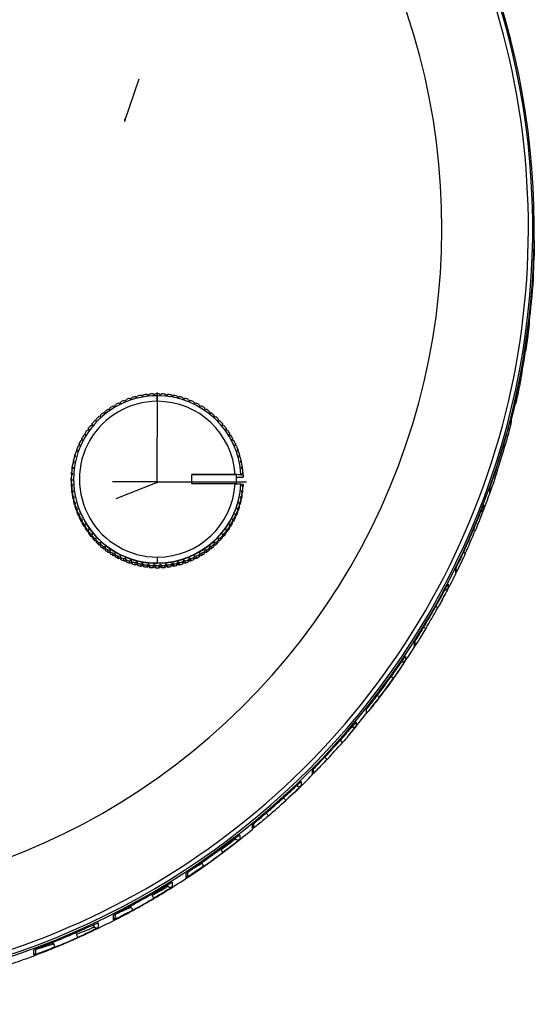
# Model space of a CAD drawing. Header units: millimetres. Extents: x -138 to 65, y -427 to -15.
# Tile 4 of 6: x 20 to 65, y -315 to -229. Entities that reach past the tile are written whole.
import ezdxf

# ---------------------------------------------------------------- set-up
doc = ezdxf.new("R2010")
doc.units = ezdxf.units.MM
doc.header["$PDSIZE"] = -1

msp = doc.modelspace()

# ---------------------------------------------------------------- linework, layer by layer
at = {"color": 7, "linetype": 'Continuous'}
for p, q in [((29.301, -238.207), (30.541, -234.544)), ((29.301, -238.207), (29.301, -238.026)), ((32.105, -269.484), (32.126, -261.75)), ((32.105, -269.484), (32.105, -265.617)), ((32.105, -269.484), (28.237, -269.473)), ((32.105, -269.542), (28.502, -270.949)), ((32.105, -269.542), (32.105, -269.361)), ((32.105, -269.484), (39.84, -269.483))]:
    msp.add_line(p, q, dxfattribs=at)
at = {"color": 7, "linetype": 'Continuous', "lineweight": 25}
for p, q in [((64.764, -247.868), (64.765, -247.745)), ((64.763, -248.378), (64.763, -248.352)), ((64.729, -250.273), (64.73, -249.869)), ((64.729, -250.282), (64.73, -249.878)), ((64.73, -249.869), (64.73, -249.878)), ((64.729, -250.273), (64.729, -250.282)), ((64.309, -255.498), (64.308, -255.893)), ((30.829, -262.061), (30.914, -261.94)), ((31.222, -261.897), (31.337, -261.99)), ((31.337, -261.99), (31.43, -261.875)), ((31.74, -261.853), (31.849, -261.954)), ((31.849, -261.954), (31.949, -261.846)), ((32.26, -261.846), (32.361, -261.954)), ((32.361, -261.954), (32.469, -261.853)), ((32.78, -261.875), (32.873, -261.99)), ((32.873, -261.99), (32.987, -261.897)), ((33.296, -261.94), (33.38, -262.061)), ((28.433, -262.933), (28.471, -262.791)), ((28.745, -262.645), (28.885, -262.693)), ((28.885, -262.693), (28.933, -262.553)), ((29.217, -262.427), (29.353, -262.484)), ((29.353, -262.484), (29.411, -262.348)), ((29.704, -262.242), (29.835, -262.309)), ((29.835, -262.309), (29.902, -262.177)), ((30.201, -262.092), (30.328, -262.168)), ((30.328, -262.168), (30.404, -262.041)), ((30.708, -261.976), (30.829, -262.061)), ((32.105, -262.502), (32.105, -262.014)), ((33.38, -262.061), (33.501, -261.976)), ((33.806, -262.041), (33.882, -262.168)), ((33.882, -262.168), (34.008, -262.091)), ((34.307, -262.177), (34.375, -262.309)), ((34.375, -262.309), (34.506, -262.242)), ((34.799, -262.348), (34.856, -262.484)), ((34.856, -262.484), (34.992, -262.426)), ((35.277, -262.553), (35.325, -262.692)), ((35.325, -262.692), (35.464, -262.644)), ((35.739, -262.79), (35.777, -262.933)), ((62.825, -263.999), (63.147, -262.696)), ((63.147, -262.7), (63.148, -262.305)), ((63.154, -262.635), (63.155, -262.24)), ((63.212, -262.433), (63.257, -262.252)), ((27.436, -263.488), (27.583, -263.506)), ((27.583, -263.506), (27.601, -263.36)), ((27.853, -263.177), (27.998, -263.205)), ((27.998, -263.205), (28.026, -263.06)), ((28.29, -262.895), (28.433, -262.933)), ((35.777, -262.933), (35.92, -262.895)), ((36.184, -263.06), (36.212, -263.205)), ((36.212, -263.205), (36.357, -263.176)), ((36.609, -263.359), (36.627, -263.506)), ((36.627, -263.506), (36.773, -263.488)), ((26.465, -264.574), (26.466, -264.426)), ((26.479, -264.573), (26.466, -264.426)), ((26.674, -264.194), (26.822, -264.192)), ((26.822, -264.192), (26.819, -264.044)), ((26.819, -264.192), (26.819, -264.044)), ((27.043, -263.828), (27.19, -263.836)), ((27.19, -263.836), (27.198, -263.688)), ((37.012, -263.688), (37.02, -263.835)), ((37.02, -263.835), (37.167, -263.828)), ((37.391, -264.044), (37.388, -264.191)), ((37.388, -264.191), (37.536, -264.194)), ((37.391, -264.044), (37.391, -264.191)), ((37.744, -264.425), (37.731, -264.572)), ((37.744, -264.425), (37.744, -264.573)), ((62.765, -263.915), (62.764, -264.294)), ((25.876, -265.402), (25.843, -265.258)), ((25.843, -265.409), (25.843, -265.258)), ((26.017, -265), (26.163, -264.977)), ((26.139, -264.98), (26.14, -264.831)), ((26.163, -264.977), (26.14, -264.831)), ((26.331, -264.586), (26.479, -264.573)), ((37.731, -264.572), (37.879, -264.585)), ((38.07, -264.83), (38.047, -264.976)), ((38.047, -264.976), (38.193, -264.999)), ((38.07, -264.83), (38.07, -264.98)), ((38.367, -265.257), (38.334, -265.401)), ((38.367, -265.257), (38.367, -265.408)), ((25.395, -266.306), (25.342, -266.168)), ((25.342, -266.327), (25.342, -266.168)), ((25.479, -265.889), (25.62, -265.845)), ((25.576, -265.859), (25.577, -265.704)), ((25.62, -265.845), (25.577, -265.704)), ((25.732, -265.435), (25.876, -265.402)), ((38.334, -265.401), (38.478, -265.434)), ((38.633, -265.703), (38.59, -265.845)), ((38.59, -265.845), (38.731, -265.888)), ((38.633, -265.703), (38.633, -265.858)), ((38.868, -266.167), (38.815, -266.305)), ((38.868, -266.167), (38.867, -266.325)), ((25.069, -266.844), (25.203, -266.781)), ((25.14, -266.811), (25.141, -266.647)), ((25.203, -266.781), (25.141, -266.647)), ((25.257, -266.359), (25.395, -266.306)), ((38.815, -266.305), (38.953, -266.358)), ((39.069, -266.647), (39.007, -266.781)), ((39.007, -266.781), (39.141, -266.843)), ((39.069, -266.647), (39.069, -266.809)), ((24.797, -267.847), (24.921, -267.766)), ((24.921, -267.766), (24.84, -267.642)), ((24.84, -267.819), (24.84, -267.642)), ((24.916, -267.34), (25.045, -267.269)), ((25.045, -267.269), (24.973, -267.14)), ((24.973, -267.309), (24.973, -267.14)), ((39.237, -267.139), (39.165, -267.268)), ((39.165, -267.268), (39.295, -267.34)), ((39.237, -267.139), (39.237, -267.307)), ((39.37, -267.641), (39.29, -267.765)), ((39.29, -267.765), (39.413, -267.846)), ((39.37, -267.641), (39.37, -267.817)), ((24.778, -268.781), (24.681, -268.669)), ((24.681, -268.849), (24.681, -268.669)), ((24.714, -268.36), (24.832, -268.271)), ((24.832, -268.271), (24.743, -268.153)), ((24.743, -268.333), (24.743, -268.153)), ((39.467, -268.152), (39.379, -268.27)), ((39.379, -268.27), (39.497, -268.359)), ((39.529, -268.668), (39.432, -268.78)), ((39.467, -268.152), (39.467, -268.332)), ((39.529, -268.668), (39.529, -268.848)), ((24.76, -269.293), (24.656, -269.188)), ((24.656, -269.368), (24.656, -269.188)), ((24.656, -269.397), (24.76, -269.293)), ((24.656, -269.368), (24.67, -269.383)), ((24.656, -269.397), (24.656, -269.577)), ((24.667, -268.877), (24.778, -268.781)), ((24.681, -268.849), (24.689, -268.858)), ((24.855, -269.243), (24.855, -269.273)), ((35.105, -268.85), (38.844, -268.85)), ((35.105, -269.65), (35.105, -268.85)), ((38.994, -268.854), (35.105, -268.854)), ((38.978, -268.854), (38.994, -268.854)), ((38.978, -269.653), (38.978, -268.854)), ((39.043, -269.084), (38.978, -269.084)), ((38.994, -268.854), (38.994, -268.854)), ((39.344, -268.893), (39.344, -268.862)), ((39.545, -268.893), (39.344, -268.893)), ((39.432, -268.78), (39.544, -268.877)), ((39.521, -268.857), (39.529, -268.848)), ((39.545, -268.893), (39.544, -268.877)), ((39.545, -268.893), (39.544, -269.072)), ((24.666, -269.888), (24.667, -269.708)), ((24.666, -269.888), (24.689, -269.908)), ((24.778, -269.805), (24.667, -269.708)), ((24.682, -269.916), (24.681, -270.096)), ((24.682, -269.916), (24.778, -269.805)), ((24.832, -270.315), (24.714, -270.226)), ((24.714, -270.405), (24.714, -270.226)), ((24.714, -270.405), (24.745, -270.43)), ((24.743, -270.433), (24.832, -270.315)), ((24.743, -270.433), (24.743, -270.612)), ((38.844, -269.65), (35.105, -269.65)), ((38.844, -269.65), (38.978, -269.653)), ((38.978, -269.653), (39.344, -269.662)), ((39.344, -269.662), (39.344, -269.692)), ((39.344, -269.692), (39.545, -269.692)), ((39.497, -270.225), (39.379, -270.314)), ((39.379, -270.314), (39.468, -270.432)), ((39.544, -269.707), (39.432, -269.804)), ((39.432, -269.804), (39.529, -269.916)), ((39.465, -270.429), (39.496, -270.405)), ((39.467, -270.611), (39.468, -270.432)), ((39.497, -270.225), (39.496, -270.405)), ((39.521, -269.906), (39.543, -269.887)), ((39.529, -270.095), (39.529, -269.916)), ((39.544, -269.707), (39.543, -269.887)), ((39.543, -269.887), (39.544, -269.872)), ((39.544, -269.707), (39.545, -269.692)), ((39.544, -269.872), (39.545, -269.692)), ((60.913, -270.408), (60.914, -270.029)), ((60.93, -270.308), (60.931, -269.929)), ((24.921, -270.819), (24.797, -270.739)), ((24.797, -270.919), (24.797, -270.739)), ((24.797, -270.919), (24.841, -270.948)), ((24.841, -270.943), (24.84, -271.123)), ((24.841, -270.943), (24.921, -270.819)), ((24.915, -271.425), (24.916, -271.245)), ((25.045, -271.317), (24.916, -271.245)), ((24.974, -271.446), (25.045, -271.317)), ((39.295, -271.244), (39.166, -271.316)), ((39.166, -271.316), (39.237, -271.445)), ((39.414, -270.738), (39.29, -270.819)), ((39.29, -270.819), (39.37, -270.942)), ((39.295, -271.244), (39.294, -271.424)), ((39.37, -270.946), (39.413, -270.918)), ((39.37, -271.122), (39.37, -270.942)), ((39.414, -270.738), (39.413, -270.918)), ((24.915, -271.425), (24.973, -271.458)), ((24.974, -271.446), (24.973, -271.625)), ((25.069, -271.921), (25.07, -271.742)), ((25.069, -271.921), (25.141, -271.956)), ((25.204, -271.804), (25.07, -271.742)), ((25.141, -271.938), (25.204, -271.804)), ((25.141, -271.938), (25.141, -272.118)), ((39.141, -271.741), (39.007, -271.803)), ((39.007, -271.803), (39.07, -271.937)), ((39.069, -272.117), (39.07, -271.937)), ((39.141, -271.741), (39.141, -271.92)), ((39.237, -271.625), (39.237, -271.445)), ((60.377, -271.483), (60.376, -271.844)), ((25.257, -272.406), (25.258, -272.226)), ((25.396, -272.279), (25.258, -272.226)), ((25.343, -272.417), (25.342, -272.597)), ((25.343, -272.417), (25.396, -272.279)), ((25.62, -272.74), (25.479, -272.697)), ((25.479, -272.876), (25.479, -272.697)), ((25.577, -272.881), (25.62, -272.74)), ((25.577, -272.881), (25.577, -273.061)), ((38.732, -272.696), (38.591, -272.739)), ((38.591, -272.739), (38.634, -272.88)), ((38.633, -273.06), (38.634, -272.88)), ((38.732, -272.696), (38.731, -272.876)), ((38.953, -272.226), (38.815, -272.279)), ((38.815, -272.279), (38.868, -272.416)), ((38.868, -272.596), (38.868, -272.416)), ((38.953, -272.226), (38.953, -272.405)), ((25.732, -273.33), (25.733, -273.151)), ((25.877, -273.184), (25.733, -273.151)), ((25.844, -273.328), (25.843, -273.507)), ((25.844, -273.328), (25.877, -273.184)), ((26.017, -273.765), (26.018, -273.586)), ((26.163, -273.609), (26.018, -273.586)), ((26.14, -273.755), (26.163, -273.609)), ((26.14, -273.755), (26.14, -273.934)), ((38.194, -273.585), (38.048, -273.608)), ((38.048, -273.608), (38.071, -273.754)), ((38.07, -273.933), (38.071, -273.754)), ((38.194, -273.585), (38.193, -273.764)), ((38.478, -273.15), (38.334, -273.183)), ((38.334, -273.183), (38.368, -273.327)), ((38.367, -273.507), (38.368, -273.327)), ((38.478, -273.15), (38.478, -273.329)), ((26.331, -274.179), (26.332, -274)), ((26.479, -274.013), (26.332, -274)), ((26.466, -274.16), (26.479, -274.013)), ((26.466, -274.16), (26.466, -274.339)), ((26.822, -274.393), (26.674, -274.391)), ((26.674, -274.57), (26.674, -274.391)), ((26.82, -274.541), (26.819, -274.721)), ((26.82, -274.541), (26.822, -274.393)), ((37.537, -274.39), (37.389, -274.393)), ((37.389, -274.393), (37.392, -274.54)), ((37.391, -274.72), (37.392, -274.54)), ((37.537, -274.39), (37.536, -274.57)), ((37.879, -273.999), (37.732, -274.012)), ((37.732, -274.012), (37.745, -274.159)), ((37.744, -274.339), (37.745, -274.159)), ((37.879, -273.999), (37.879, -274.179)), ((27.191, -274.749), (27.043, -274.757)), ((27.043, -274.937), (27.043, -274.757)), ((27.199, -274.897), (27.191, -274.749)), ((27.191, -274.749), (27.191, -274.931)), ((27.199, -274.897), (27.198, -275.076)), ((27.584, -275.079), (27.437, -275.097)), ((27.437, -275.276), (27.437, -275.097)), ((27.584, -275.079), (27.583, -275.261)), ((27.602, -275.225), (27.584, -275.079)), ((27.602, -275.225), (27.601, -275.405)), ((27.999, -275.38), (27.853, -275.408)), ((27.853, -275.588), (27.853, -275.408)), ((27.999, -275.38), (27.998, -275.562)), ((28.027, -275.525), (27.999, -275.38)), ((28.027, -275.525), (28.026, -275.705)), ((36.184, -275.704), (36.185, -275.525)), ((36.213, -275.38), (36.185, -275.525)), ((36.213, -275.38), (36.212, -275.562)), ((36.358, -275.408), (36.213, -275.38)), ((36.358, -275.408), (36.357, -275.587)), ((36.609, -275.404), (36.61, -275.225)), ((36.628, -275.078), (36.61, -275.225)), ((36.628, -275.078), (36.627, -275.26)), ((36.774, -275.096), (36.628, -275.078)), ((36.774, -275.096), (36.774, -275.276)), ((37.012, -275.076), (37.013, -274.896)), ((37.02, -274.749), (37.013, -274.896)), ((37.168, -274.757), (37.02, -274.749)), ((37.02, -274.749), (37.02, -274.931)), ((37.168, -274.757), (37.167, -274.936)), ((28.29, -275.869), (28.291, -275.69)), ((28.433, -275.652), (28.291, -275.69)), ((28.472, -275.794), (28.433, -275.652)), ((28.433, -275.652), (28.433, -275.834)), ((28.472, -275.794), (28.471, -275.974)), ((28.886, -275.892), (28.746, -275.94)), ((28.746, -276.12), (28.746, -275.94)), ((28.886, -275.892), (28.885, -276.074)), ((28.934, -276.032), (28.886, -275.892)), ((28.934, -276.032), (28.934, -276.211)), ((29.354, -276.101), (29.218, -276.158)), ((29.218, -276.338), (29.218, -276.158)), ((29.412, -276.237), (29.354, -276.101)), ((29.354, -276.101), (29.354, -276.283)), ((29.412, -276.237), (29.412, -276.416)), ((29.836, -276.276), (29.704, -276.343)), ((29.704, -276.523), (29.704, -276.343)), ((29.903, -276.407), (29.836, -276.276)), ((29.836, -276.276), (29.836, -276.458)), ((29.903, -276.407), (29.903, -276.587)), ((30.329, -276.417), (30.202, -276.493)), ((30.329, -276.417), (30.328, -276.599)), ((30.405, -276.544), (30.329, -276.417)), ((32.106, -275.999), (32.106, -276.51)), ((33.883, -276.417), (33.807, -276.544)), ((33.883, -276.417), (33.882, -276.599)), ((34.009, -276.493), (33.883, -276.417)), ((34.375, -276.276), (34.308, -276.407)), ((34.308, -276.587), (34.308, -276.407)), ((34.507, -276.343), (34.375, -276.276)), ((34.375, -276.276), (34.375, -276.458)), ((34.507, -276.343), (34.507, -276.522)), ((34.857, -276.1), (34.799, -276.236)), ((34.799, -276.416), (34.799, -276.236)), ((34.993, -276.158), (34.857, -276.1)), ((34.857, -276.1), (34.857, -276.282)), ((34.993, -276.158), (34.993, -276.338)), ((35.325, -275.892), (35.277, -276.031)), ((35.277, -276.211), (35.277, -276.031)), ((35.465, -275.94), (35.325, -275.892)), ((35.325, -275.892), (35.325, -276.074)), ((35.465, -275.94), (35.465, -276.119)), ((35.739, -275.973), (35.74, -275.794)), ((35.778, -275.651), (35.74, -275.794)), ((35.921, -275.689), (35.778, -275.651)), ((35.778, -275.651), (35.778, -275.833)), ((35.921, -275.689), (35.92, -275.869)), ((30.202, -276.673), (30.202, -276.493)), ((30.405, -276.544), (30.404, -276.723)), ((30.83, -276.524), (30.709, -276.608)), ((30.709, -276.788), (30.709, -276.608)), ((30.915, -276.645), (30.83, -276.524)), ((30.83, -276.524), (30.83, -276.706)), ((30.915, -276.645), (30.915, -276.824)), ((31.338, -276.595), (31.223, -276.688)), ((31.223, -276.868), (31.223, -276.688)), ((31.431, -276.71), (31.338, -276.595)), ((31.338, -276.595), (31.338, -276.777)), ((31.431, -276.71), (31.431, -276.889)), ((31.849, -276.631), (31.741, -276.731)), ((31.741, -276.911), (31.741, -276.731)), ((31.95, -276.739), (31.849, -276.631)), ((31.849, -276.631), (31.849, -276.813)), ((31.95, -276.739), (31.95, -276.918)), ((32.106, -276.54), (32.106, -276.51)), ((32.362, -276.631), (32.261, -276.739)), ((32.261, -276.918), (32.261, -276.739)), ((32.47, -276.731), (32.362, -276.631)), ((32.362, -276.631), (32.362, -276.813)), ((32.47, -276.731), (32.47, -276.911)), ((32.78, -276.889), (32.781, -276.71)), ((32.873, -276.595), (32.781, -276.71)), ((32.988, -276.688), (32.873, -276.595)), ((32.873, -276.595), (32.873, -276.777)), ((32.988, -276.688), (32.988, -276.867)), ((33.381, -276.524), (33.296, -276.644)), ((33.296, -276.824), (33.296, -276.644)), ((33.502, -276.608), (33.381, -276.524)), ((33.381, -276.524), (33.381, -276.706)), ((33.502, -276.608), (33.502, -276.788)), ((33.806, -276.723), (33.807, -276.544)), ((34.009, -276.493), (34.009, -276.673)), ((57.96, -277.39), (57.961, -277.029)), ((57.99, -277.259), (57.991, -276.898)), ((57.293, -278.352), (57.292, -278.696)), ((54.43, -283.587), (54.43, -283.243)), ((54.383, -283.747), (54.384, -283.403)), ((53.599, -284.608), (53.598, -284.941)), ((50.239, -289.54), (50.24, -289.206)), ((48.626, -291.512), (50.255, -289.508)), ((49.346, -290.302), (49.345, -290.633)), ((45.645, -294.592), (45.646, -294.261)), ((45.559, -294.802), (45.56, -294.471)), ((44.561, -295.46), (44.56, -295.798)), ((43.041, -296.854), (43.037, -296.849)), ((40.353, -299.545), (40.354, -299.206)), ((40.372, -299.19), (40.354, -299.206)), ((40.463, -299.313), (40.464, -298.975)), ((39.249, -300.09), (39.248, -300.446)), ((37.618, -301.344), (37.584, -301.309)), ((35.927, -302.479), (35.97, -302.523)), ((34.613, -303.762), (34.614, -303.406)), ((34.749, -303.511), (34.75, -303.156)), ((32.915, -304.403), (33.028, -304.517)), ((33.028, -304.517), (33.029, -304.274)), ((33.4, -304.18), (33.399, -304.56)), ((31.654, -305.297), (31.584, -305.228)), ((29.767, -306.236), (29.846, -306.316)), ((28.313, -307.423), (28.314, -307.042)), ((28.478, -307.156), (28.479, -306.821)), ((26.493, -307.901), (26.64, -308.048)), ((26.64, -308.048), (26.64, -307.836)), ((26.983, -307.698), (26.982, -308.107)), ((25.112, -308.674), (25.003, -308.564)), ((23.01, -309.396), (23.128, -309.515)), ((21.401, -310.472), (21.402, -310.063)), ((21.597, -310.192), (21.598, -309.845))]:
    msp.add_line(p, q, dxfattribs=at)
at = {"color": 7, "linetype": 'Continuous', "lineweight": 25, "flags": 128}
for points in [[(63.154, -262.635), (63.152, -262.663), (63.147, -262.7)], [(38.994, -268.854), (38.91, -268.852), (38.844, -268.85)], [(39.344, -268.862), (39.148, -268.858), (38.994, -268.854)], [(39.043, -269.084), (39.324, -269.077), (39.544, -269.072)]]:
    msp.add_lwpolyline(points, dxfattribs=at)
at = {"color": 7, "linetype": 'Continuous', "lineweight": 25}
for centre, radius, start, end in [((-1.72, -247.513), 66.349, 269.83007, 85.84024), ((-1.72, -247.572), 66.481, 269.82997, 85.02078), ((-1.721, -247.502), 65.979, 269.83058, 89.85542), ((-1.722, -247.455), 58.484, 269.83045, 89.85555), ((64.011, -255.857), 0.3, 321.11667, 353.29136), ((-1.702, -248.171), 66.465, 349.20413, 351.32907), ((-1.701, -247.693), 66.465, 349.20413, 351.32907), ((63.863, -258.671), 0.499, 73.61411, 81.96252), ((63.325, -261.468), 0.887, 72.83013, 80.16902), ((32.105, -269.296), 7.452, 96.80502, 99.19752), ((32.105, -269.296), 7.452, 92.8061, 95.19858), ((32.105, -269.296), 7.452, 90.00342, 91.19966), ((32.105, -269.296), 7.452, 88.80718, 90.00342), ((32.105, -269.296), 7.452, 84.80827, 87.20075), ((32.105, -269.296), 7.452, 80.80932, 83.20182), ((32.104, -269.262), 7.248, 89.99141, 270.0156), ((32.104, -269.25), 6.748, 89.99142, 270.01558), ((32.105, -269.295), 7.451, 116.8006, 119.19336), ((32.105, -269.295), 7.451, 112.8013, 115.19399), ((32.105, -269.296), 7.451, 108.80211, 111.19473), ((32.105, -269.296), 7.452, 104.80301, 107.19558), ((32.105, -269.296), 7.452, 100.80399, 103.19652), ((32.106, -269.263), 7.249, 3.17047, 90.01063), ((32.106, -269.251), 6.749, 3.4092, 90.01058), ((32.105, -269.296), 7.452, 76.81033, 79.20286), ((32.105, -269.296), 7.452, 72.81127, 75.20384), ((32.105, -269.296), 7.451, 68.81213, 71.20475), ((32.106, -269.295), 7.451, 64.81289, 67.20557), ((32.106, -269.295), 7.451, 60.81352, 63.20628), ((32.104, -269.294), 7.449, 128.79927, 131.19229), ((32.104, -269.294), 7.45, 124.79957, 127.1925), ((32.105, -269.295), 7.45, 120.80002, 123.19286), ((32.106, -269.295), 7.45, 56.81403, 59.20687), ((32.106, -269.294), 7.45, 52.8144, 55.20732), ((32.106, -269.294), 7.45, 48.81463, 51.20764), ((32.104, -269.294), 7.449, 136.79912, 139.19231), ((32.104, -269.294), 7.449, 132.79912, 135.19222), ((32.107, -269.294), 7.449, 44.8147, 47.2078), ((32.107, -269.294), 7.449, 40.81463, 43.20782), ((62.473, -264.221), 0.3, 297.67084, 345.90792), ((32.103, -269.293), 7.448, 144.79956, 147.19294), ((32.103, -269.293), 7.448, 140.79927, 143.19255), ((32.107, -269.293), 7.448, 36.8144, 39.20768), ((32.108, -269.293), 7.448, 32.81402, 35.20739), ((32.102, -269.293), 7.447, 152.80058, 155.19411), ((32.103, -269.293), 7.447, 148.8, 151.19346), ((32.108, -269.293), 7.447, 28.81351, 31.20696), ((32.108, -269.293), 7.447, 24.81287, 27.20639), ((-1.704, -247.692), 66.468, 342.14223, 344.1085), ((32.102, -269.292), 7.447, 160.80209, 163.19574), ((32.102, -269.293), 7.447, 156.80128, 159.19487), ((32.109, -269.293), 7.447, 20.81211, 23.2057), ((32.109, -269.292), 7.447, 16.81125, 19.2049), ((-1.705, -248.155), 66.468, 342.14223, 344.1085), ((61.849, -267.281), 0.998, 67.99369, 75.30271), ((32.101, -269.292), 7.446, 168.80397, 171.1977), ((32.102, -269.292), 7.446, 164.80299, 167.19669), ((32.109, -269.292), 7.446, 12.81031, 15.20401), ((32.109, -269.292), 7.446, 8.8093, 11.20304), ((32.101, -269.292), 7.446, 172.805, 175.19876), ((32.109, -269.292), 7.446, 4.80824, 7.20201), ((60.875, -270.178), 1.777, 67.30769, 73.11967), ((32.101, -269.292), 7.446, 176.80607, 179.19985), ((32.101, -269.292), 7.446, 180.80716, 183.20094), ((32.101, -269.472), 7.446, 180.80716, 183.20094), ((32.104, -269.291), 7.249, 179.8581, 270.01176), ((32.101, -269.472), 7.446, 184.80824, 187.20201), ((32.101, -269.292), 7.446, 184.80824, 187.20201), ((32.101, -269.292), 7.446, 188.8093, 191.20304), ((32.106, -269.249), 6.749, 269.99623, 356.59783), ((32.106, -269.261), 7.249, 269.99619, 356.82827), ((32.106, -269.291), 7.249, 269.99619, 356.82827), ((32.109, -269.292), 7.446, 348.80397, 351.1977), ((32.109, -269.472), 7.446, 352.805, 355.19876), ((32.109, -269.292), 7.446, 352.805, 355.19876), ((60.63, -270.308), 0.3, 340.40179, 359.85072), ((32.101, -269.472), 7.446, 188.8093, 191.20304), ((32.101, -269.472), 7.446, 192.81031, 195.20401), ((32.102, -269.292), 7.446, 192.81031, 195.20401), ((32.109, -269.472), 7.446, 344.80299, 347.19669), ((32.109, -269.292), 7.446, 344.80299, 347.19669), ((32.109, -269.472), 7.446, 348.80397, 351.1977), ((32.101, -269.472), 7.447, 196.81125, 199.2049), ((32.102, -269.292), 7.447, 196.81125, 199.2049), ((32.102, -269.292), 7.447, 200.81211, 203.2057), ((32.102, -269.472), 7.447, 200.81211, 203.2057), ((32.109, -269.292), 7.447, 336.80128, 339.19487), ((32.108, -269.472), 7.447, 336.80128, 339.19487), ((32.109, -269.292), 7.447, 340.80209, 343.19574), ((32.108, -269.472), 7.447, 340.80209, 343.19574), ((60.096, -271.737), 0.3, 281.62224, 339.06108), ((32.102, -269.472), 7.447, 204.81287, 207.20639), ((32.102, -269.292), 7.447, 204.81287, 207.20639), ((32.103, -269.292), 7.447, 208.81351, 211.20696), ((32.108, -269.292), 7.447, 328.8, 331.19346), ((32.108, -269.472), 7.447, 332.80058, 335.19411), ((32.108, -269.292), 7.447, 332.80058, 335.19411), ((32.102, -269.471), 7.447, 208.81351, 211.20696), ((32.103, -269.471), 7.448, 212.81402, 215.20739), ((32.103, -269.292), 7.448, 212.81402, 215.20739), ((32.103, -269.291), 7.448, 216.8144, 219.20768), ((32.107, -269.291), 7.448, 320.79927, 323.19255), ((32.107, -269.471), 7.448, 324.79956, 327.19294), ((32.108, -269.292), 7.448, 324.79956, 327.19294), ((32.107, -269.471), 7.447, 328.8, 331.19346), ((-1.709, -248.136), 66.472, 335.50607, 337.36823), ((-1.708, -247.691), 66.472, 335.50607, 337.36823), ((58.827, -275.297), 1.781, 62.67528, 68.19603), ((32.103, -269.471), 7.448, 216.8144, 219.20768), ((32.104, -269.291), 7.449, 220.81463, 223.20782), ((32.103, -269.471), 7.449, 220.81463, 223.20782), ((32.103, -269.47), 7.449, 224.8147, 227.2078), ((32.104, -269.291), 7.449, 224.8147, 227.2078), ((32.106, -269.47), 7.449, 312.79912, 315.19222), ((32.107, -269.291), 7.449, 312.79912, 315.19222), ((32.107, -269.471), 7.449, 316.79912, 319.19231), ((32.107, -269.291), 7.449, 316.79912, 319.19231), ((32.107, -269.471), 7.448, 320.79927, 323.19255), ((32.104, -269.47), 7.45, 228.81463, 231.20764), ((32.104, -269.29), 7.45, 228.81463, 231.20764), ((32.104, -269.47), 7.45, 232.8144, 235.20732), ((32.104, -269.29), 7.45, 232.8144, 235.20732), ((32.105, -269.29), 7.45, 236.81403, 239.20687), ((32.106, -269.29), 7.45, 300.80002, 303.19286), ((32.106, -269.47), 7.45, 304.79957, 307.1925), ((32.106, -269.29), 7.45, 304.79957, 307.1925), ((32.106, -269.291), 7.449, 308.79927, 311.19229), ((32.106, -269.47), 7.449, 308.79927, 311.19229), ((57.679, -277.688), 2.277, 61.04199, 66.9701), ((32.104, -269.469), 7.45, 236.81403, 239.20687), ((32.104, -269.469), 7.451, 240.81352, 243.20628), ((32.105, -269.29), 7.451, 240.81352, 243.20628), ((32.105, -269.289), 7.451, 244.81289, 247.20557), ((32.105, -269.469), 7.451, 244.81289, 247.20557), ((32.105, -269.289), 7.451, 248.81213, 251.20475), ((32.105, -269.469), 7.451, 248.81213, 251.20475), ((32.105, -269.289), 7.452, 252.81127, 255.20384), ((32.105, -269.289), 7.452, 284.80301, 287.19558), ((32.105, -269.289), 7.451, 288.80211, 291.19473), ((32.105, -269.469), 7.451, 288.80211, 291.19473), ((32.106, -269.289), 7.451, 292.8013, 295.19399), ((32.105, -269.469), 7.451, 292.8013, 295.19399), ((32.106, -269.29), 7.451, 296.8006, 299.19336), ((32.105, -269.469), 7.451, 296.8006, 299.19336), ((32.105, -269.469), 7.45, 300.80002, 303.19286), ((32.105, -269.468), 7.452, 252.81127, 255.20384), ((32.105, -269.468), 7.452, 256.81033, 259.20286), ((32.105, -269.289), 7.452, 256.81033, 259.20286), ((32.105, -269.288), 7.452, 260.80932, 263.20182), ((32.105, -269.468), 7.452, 260.80932, 263.20182), ((32.105, -269.288), 7.452, 264.80827, 267.20075), ((32.105, -269.468), 7.452, 264.80827, 267.20075), ((32.105, -269.288), 7.452, 268.80718, 271.19966), ((32.105, -269.468), 7.452, 268.80718, 270.00342), ((32.105, -269.468), 7.452, 270.00342, 271.19966), ((32.105, -269.288), 7.452, 272.8061, 275.19858), ((32.105, -269.468), 7.452, 272.8061, 275.19858), ((32.105, -269.288), 7.452, 276.80502, 279.19752), ((32.105, -269.468), 7.452, 276.80502, 279.19752), ((32.105, -269.289), 7.452, 280.80399, 283.19652), ((32.105, -269.468), 7.452, 280.80399, 283.19652), ((32.105, -269.468), 7.452, 284.80301, 287.19558), ((57.69, -277.258), 0.3, 333.8491, 359.85053), ((57.026, -278.558), 0.3, 267.44937, 332.56826), ((-1.713, -248.117), 66.477, 329.14966, 330.94381), ((-1.712, -247.689), 66.477, 329.14966, 330.94381), ((55.197, -282.226), 2.183, 56.62352, 62.09261), ((53.263, -285.287), 3.726, 55.77328, 60.11775), ((54.13, -283.586), 0.3, 327.54629, 359.85039), ((53.348, -284.775), 0.3, 255.39066, 326.30324), ((-1.717, -248.103), 66.483, 322.96943, 324.72226), ((-1.716, -247.686), 66.483, 322.96943, 324.72226), ((50.9, -288.528), 2.618, 50.76666, 56.04828), ((48.628, -291.379), 4.233, 49.87056, 53.98923), ((50.005, -289.353), 0.3, 321.39716, 359.85002), ((49.115, -290.441), 0.3, 233.84536, 320.17594), ((-1.721, -247.682), 66.488, 316.88381, 318.61716), ((-1.722, -248.097), 66.488, 316.88381, 318.61716), ((45.216, -295.071), 4.22, 45.67605, 49.40195), ((43.466, -296.78), 4.657, 44.06138, 47.8114), ((45.346, -294.591), 0.3, 315.32364, 359.8495), ((44.351, -295.583), 0.3, 224.85351, 314.11124), ((-1.725, -247.678), 66.494, 310.82168, 312.5553), ((39.375, -300.322), 5.046, 39.94684, 43.41184), ((-1.726, -248.1), 66.494, 310.82168, 312.5553), ((37.639, -301.66), 5.228, 38.30265, 41.64859), ((40.163, -299.313), 0.3, 309.25567, 359.84908), ((-1.728, -247.674), 66.5, 304.71435, 306.46803), ((39.063, -300.209), 0.3, 224.85376, 308.03827), ((-1.729, -248.114), 66.5, 304.71435, 306.46803), ((33.024, -304.833), 5.769, 34.18231, 37.2178), ((31.059, -306.017), 6.028, 32.52592, 35.432), ((34.449, -303.511), 0.3, 303.12403, 359.84876), ((33.241, -304.306), 0.3, 224.85386, 301.88734), ((-1.731, -247.669), 66.505, 298.48827, 300.28398), ((25.799, -308.804), 6.825, 28.34905, 30.91811), ((-1.732, -248.134), 66.505, 298.48827, 300.28398), ((28.178, -307.155), 0.3, 296.85324, 359.84794), ((23.535, -309.826), 7.222, 26.65901, 29.08763), ((-1.733, -247.665), 66.51, 292.0563, 293.92098), ((17.364, -312.193), 8.51, 22.3672, 24.42982), ((26.852, -307.836), 0.3, 224.85383, 295.57996), ((14.637, -313.037), 9.193, 20.6175, 22.52739), ((-1.735, -248.158), 66.51, 292.0563, 293.92098), ((21.297, -310.191), 0.3, 290.35046, 359.84694)]:
    msp.add_arc(centre, radius, start, end, dxfattribs=at)
for points, knots in [([(64.762, -248.596), (64.759, -248.869), (64.755, -249.284), (64.745, -249.749), (64.737, -250.037), (64.73, -250.246), (64.729, -250.27), (64.729, -250.282)], [0, 0, 0, 0, 0.332034, 0.505558, 0.66629, 0.833494, 1, 1, 1, 1]), ([(64.33, -255.564), (64.38, -255.169), (64.599, -253.455), (64.728, -251.551), (64.729, -250.045), (64.729, -249.872)], [0, 0, 0, 0, 0.209363, 0.909327, 1, 1, 1, 1]), ([(64.308, -255.893), (64.307, -255.907), (64.304, -255.936), (64.284, -256.116), (64.254, -256.368), (64.202, -256.783), (64.121, -257.399), (64.043, -257.927), (64.004, -258.192)], [0, 0, 0, 0, 0.1259147, 0.2510993, 0.3764291, 0.5020215, 0.7507223, 1, 1, 1, 1]), ([(64.005, -257.713), (64.044, -257.45), (64.123, -256.922), (64.204, -256.316), (64.256, -255.917), (64.286, -255.681), (64.306, -255.521), (64.308, -255.505), (64.309, -255.498)], [0, 0, 0, 0, 0.2496046, 0.4993097, 0.6277762, 0.7499883, 0.8768533, 1, 1, 1, 1]), ([(63.148, -262.305), (63.15, -262.293), (63.154, -262.267), (63.188, -262.109), (63.236, -261.88), (63.318, -261.495), (63.44, -260.908), (63.539, -260.397), (63.588, -260.143)], [0, 0, 0, 0, 0.126121, 0.250748, 0.376161, 0.501737, 0.75126, 1, 1, 1, 1]), ([(63.587, -260.621), (63.537, -260.875), (63.438, -261.385), (63.316, -261.96), (63.234, -262.329), (63.186, -262.541), (63.153, -262.681), (63.149, -262.694), (63.147, -262.7)], [0, 0, 0, 0, 0.249184, 0.499081, 0.626578, 0.749636, 0.875913, 1, 1, 1, 1]), ([(62.764, -264.294), (62.762, -264.306), (62.757, -264.33), (62.722, -264.479), (62.668, -264.695), (62.576, -265.061), (62.429, -265.621), (62.292, -266.111), (62.223, -266.356)], [0, 0, 0, 0, 0.1259259, 0.2512401, 0.3765735, 0.5023389, 0.7515303, 1, 1, 1, 1]), ([(62.224, -265.892), (62.293, -265.648), (62.431, -265.159), (62.578, -264.611), (62.67, -264.263), (62.723, -264.063), (62.758, -263.932), (62.763, -263.92), (62.765, -263.915)], [0, 0, 0, 0, 0.249503, 0.499172, 0.626348, 0.749618, 0.875836, 1, 1, 1, 1]), ([(61.561, -268.538), (61.483, -268.776), (61.328, -269.25), (61.148, -269.771), (61.032, -270.095), (60.966, -270.276), (60.921, -270.394), (60.916, -270.403), (60.913, -270.408)], [0, 0, 0, 0, 0.249839, 0.499255, 0.625715, 0.749561, 0.875362, 1, 1, 1, 1]), ([(60.914, -270.029), (60.917, -270.018), (60.922, -269.996), (60.967, -269.862), (61.034, -269.666), (61.149, -269.325), (61.33, -268.79), (61.485, -268.313), (61.562, -268.075)], [0, 0, 0, 0, 0.126121, 0.250999, 0.374834, 0.50134, 0.750429, 1, 1, 1, 1]), ([(59.884, -273.136), (60.129, -272.533), (60.575, -271.433), (60.968, -270.312), (61.145, -269.806)], [0, 0, 0, 0, 0.5481807, 1, 1, 1, 1]), ([(39.07, -271.955), (39.074, -271.953), (39.097, -271.941), (39.121, -271.93), (39.141, -271.92)], [0, 0, 0, 0, 0.171256, 1, 1, 1, 1]), ([(39.237, -271.457), (39.237, -271.457), (39.257, -271.446), (39.276, -271.435), (39.294, -271.424)], [0, 0, 0, 0, 0.006262, 1, 1, 1, 1]), ([(60.376, -271.844), (60.373, -271.855), (60.367, -271.876), (60.321, -272.004), (60.252, -272.191), (60.128, -272.516), (59.927, -273.03), (59.739, -273.487), (59.645, -273.715)], [0, 0, 0, 0, 0.126194, 0.250903, 0.374859, 0.501165, 0.750444, 1, 1, 1, 1]), ([(59.646, -273.27), (59.74, -273.042), (59.929, -272.587), (60.129, -272.089), (60.253, -271.781), (60.323, -271.608), (60.369, -271.496), (60.374, -271.488), (60.377, -271.483)], [0, 0, 0, 0, 0.249926, 0.499225, 0.625529, 0.749536, 0.875326, 1, 1, 1, 1]), ([(25.257, -272.406), (25.283, -272.416), (25.311, -272.428), (25.34, -272.439), (25.343, -272.44)], [0, 0, 0, 0, 0.903684, 1, 1, 1, 1]), ([(25.479, -272.876), (25.505, -272.885), (25.538, -272.895), (25.571, -272.906), (25.577, -272.908)], [0, 0, 0, 0, 0.802781, 1, 1, 1, 1]), ([(38.634, -272.907), (38.646, -272.903), (38.678, -272.893), (38.711, -272.882), (38.731, -272.876)], [0, 0, 0, 0, 0.363857, 1, 1, 1, 1]), ([(38.868, -272.439), (38.876, -272.436), (38.904, -272.425), (38.933, -272.413), (38.953, -272.405)], [0, 0, 0, 0, 0.28277, 1, 1, 1, 1]), ([(25.732, -273.33), (25.759, -273.337), (25.796, -273.346), (25.833, -273.355), (25.843, -273.358)], [0, 0, 0, 0, 0.725169, 1, 1, 1, 1]), ([(26.017, -273.765), (26.044, -273.77), (26.085, -273.777), (26.126, -273.784), (26.14, -273.787)], [0, 0, 0, 0, 0.663076, 1, 1, 1, 1]), ([(38.071, -273.786), (38.09, -273.783), (38.131, -273.775), (38.172, -273.768), (38.193, -273.764)], [0, 0, 0, 0, 0.475596, 1, 1, 1, 1]), ([(38.367, -273.357), (38.383, -273.353), (38.42, -273.344), (38.457, -273.335), (38.478, -273.329)], [0, 0, 0, 0, 0.426009, 1, 1, 1, 1]), ([(26.331, -274.179), (26.359, -274.182), (26.404, -274.187), (26.449, -274.191), (26.466, -274.193)], [0, 0, 0, 0, 0.611817, 1, 1, 1, 1]), ([(26.674, -274.57), (26.702, -274.571), (26.751, -274.573), (26.8, -274.575), (26.822, -274.575)], [0, 0, 0, 0, 0.56, 1, 1, 1, 1]), ([(37.389, -274.575), (37.416, -274.574), (37.465, -274.572), (37.515, -274.571), (37.536, -274.57)], [0, 0, 0, 0, 0.56, 1, 1, 1, 1]), ([(37.745, -274.193), (37.768, -274.19), (37.813, -274.185), (37.857, -274.181), (37.879, -274.179)], [0, 0, 0, 0, 0.51644, 1, 1, 1, 1]), ([(27.043, -274.937), (27.07, -274.936), (27.12, -274.934), (27.169, -274.932), (27.191, -274.931)], [0, 0, 0, 0, 0.56, 1, 1, 1, 1]), ([(27.191, -274.931), (27.192, -274.959), (27.195, -275.007), (27.197, -275.055), (27.198, -275.076)], [0, 0, 0, 0, 0.56, 1, 1, 1, 1]), ([(27.437, -275.276), (27.464, -275.274), (27.513, -275.268), (27.562, -275.263), (27.583, -275.261)], [0, 0, 0, 0, 0.56, 1, 1, 1, 1]), ([(27.583, -275.261), (27.587, -275.288), (27.593, -275.336), (27.599, -275.384), (27.601, -275.405)], [0, 0, 0, 0, 0.56, 1, 1, 1, 1]), ([(27.853, -275.588), (27.88, -275.583), (27.928, -275.574), (27.977, -275.566), (27.998, -275.562)], [0, 0, 0, 0, 0.56, 1, 1, 1, 1]), ([(27.998, -275.562), (28.003, -275.589), (28.013, -275.636), (28.022, -275.684), (28.026, -275.705)], [0, 0, 0, 0, 0.56, 1, 1, 1, 1]), ([(36.184, -275.704), (36.189, -275.678), (36.199, -275.63), (36.208, -275.583), (36.212, -275.562)], [0, 0, 0, 0, 0.56, 1, 1, 1, 1]), ([(36.212, -275.562), (36.239, -275.566), (36.288, -275.575), (36.336, -275.584), (36.357, -275.587)], [0, 0, 0, 0, 0.56, 1, 1, 1, 1]), ([(36.609, -275.404), (36.612, -275.378), (36.618, -275.33), (36.624, -275.282), (36.627, -275.26)], [0, 0, 0, 0, 0.56, 1, 1, 1, 1]), ([(36.627, -275.26), (36.655, -275.263), (36.703, -275.268), (36.752, -275.274), (36.774, -275.276)], [0, 0, 0, 0, 0.56, 1, 1, 1, 1]), ([(37.012, -275.076), (37.014, -275.049), (37.016, -275.001), (37.019, -274.952), (37.02, -274.931)], [0, 0, 0, 0, 0.56, 1, 1, 1, 1]), ([(37.02, -274.931), (37.047, -274.932), (37.097, -274.934), (37.146, -274.935), (37.167, -274.936)], [0, 0, 0, 0, 0.56, 1, 1, 1, 1]), ([(57.961, -277.029), (57.978, -276.988), (58.013, -276.905), (58.246, -276.411), (58.514, -275.836), (58.693, -275.446), (58.783, -275.25)], [0, 0, 0, 0, 0.2798311, 0.5593269, 0.7795153, 1, 1, 1, 1]), ([(28.29, -275.869), (28.317, -275.863), (28.364, -275.851), (28.412, -275.839), (28.433, -275.834)], [0, 0, 0, 0, 0.56, 1, 1, 1, 1]), ([(28.433, -275.834), (28.44, -275.86), (28.453, -275.907), (28.465, -275.953), (28.471, -275.974)], [0, 0, 0, 0, 0.56, 1, 1, 1, 1]), ([(28.746, -276.12), (28.772, -276.111), (28.818, -276.096), (28.865, -276.081), (28.885, -276.074)], [0, 0, 0, 0, 0.56, 1, 1, 1, 1]), ([(28.885, -276.074), (28.894, -276.1), (28.911, -276.146), (28.927, -276.191), (28.934, -276.211)], [0, 0, 0, 0, 0.56, 1, 1, 1, 1]), ([(29.218, -276.338), (29.243, -276.328), (29.288, -276.309), (29.334, -276.291), (29.354, -276.283)], [0, 0, 0, 0, 0.56, 1, 1, 1, 1]), ([(29.354, -276.283), (29.365, -276.308), (29.384, -276.352), (29.403, -276.397), (29.412, -276.416)], [0, 0, 0, 0, 0.56, 1, 1, 1, 1]), ([(34.799, -276.416), (34.81, -276.391), (34.829, -276.347), (34.848, -276.302), (34.857, -276.282)], [0, 0, 0, 0, 0.56, 1, 1, 1, 1]), ([(34.857, -276.282), (34.882, -276.293), (34.927, -276.311), (34.973, -276.33), (34.993, -276.338)], [0, 0, 0, 0, 0.56, 1, 1, 1, 1]), ([(35.277, -276.211), (35.286, -276.186), (35.302, -276.14), (35.318, -276.094), (35.325, -276.074)], [0, 0, 0, 0, 0.56, 1, 1, 1, 1]), ([(35.325, -276.074), (35.351, -276.082), (35.398, -276.098), (35.444, -276.113), (35.465, -276.119)], [0, 0, 0, 0, 0.56, 1, 1, 1, 1]), ([(35.739, -275.973), (35.747, -275.947), (35.759, -275.901), (35.772, -275.854), (35.778, -275.833)], [0, 0, 0, 0, 0.56, 1, 1, 1, 1]), ([(35.778, -275.833), (35.804, -275.84), (35.852, -275.852), (35.899, -275.864), (35.92, -275.869)], [0, 0, 0, 0, 0.56, 1, 1, 1, 1]), ([(58.781, -275.695), (58.679, -275.916), (58.476, -276.358), (58.246, -276.832), (58.104, -277.119), (58.023, -277.278), (57.969, -277.379), (57.963, -277.387), (57.96, -277.39)], [0, 0, 0, 0, 0.2500284, 0.4992071, 0.6250571, 0.7494916, 0.8750377, 1, 1, 1, 1]), ([(29.704, -276.523), (29.728, -276.511), (29.772, -276.489), (29.816, -276.467), (29.836, -276.458)], [0, 0, 0, 0, 0.56, 1, 1, 1, 1]), ([(29.836, -276.458), (29.848, -276.482), (29.871, -276.525), (29.893, -276.568), (29.903, -276.587)], [0, 0, 0, 0, 0.56, 1, 1, 1, 1]), ([(30.202, -276.673), (30.225, -276.659), (30.267, -276.635), (30.31, -276.61), (30.328, -276.599)], [0, 0, 0, 0, 0.56, 1, 1, 1, 1]), ([(30.328, -276.599), (30.343, -276.622), (30.368, -276.664), (30.393, -276.705), (30.404, -276.723)], [0, 0, 0, 0, 0.56, 1, 1, 1, 1]), ([(30.709, -276.788), (30.731, -276.773), (30.772, -276.745), (30.812, -276.718), (30.83, -276.706)], [0, 0, 0, 0, 0.56, 1, 1, 1, 1]), ([(30.83, -276.706), (30.846, -276.728), (30.874, -276.767), (30.902, -276.807), (30.915, -276.824)], [0, 0, 0, 0, 0.56, 1, 1, 1, 1]), ([(31.223, -276.868), (31.244, -276.851), (31.282, -276.821), (31.321, -276.79), (31.338, -276.777)], [0, 0, 0, 0, 0.56, 1, 1, 1, 1]), ([(31.338, -276.777), (31.355, -276.798), (31.386, -276.836), (31.417, -276.873), (31.431, -276.889)], [0, 0, 0, 0, 0.56, 1, 1, 1, 1]), ([(31.741, -276.911), (31.761, -276.893), (31.797, -276.86), (31.833, -276.827), (31.849, -276.813)], [0, 0, 0, 0, 0.56, 1, 1, 1, 1]), ([(31.849, -276.813), (31.868, -276.832), (31.901, -276.868), (31.935, -276.903), (31.95, -276.918)], [0, 0, 0, 0, 0.56, 1, 1, 1, 1]), ([(32.261, -276.918), (32.28, -276.899), (32.313, -276.863), (32.347, -276.828), (32.362, -276.813)], [0, 0, 0, 0, 0.56, 1, 1, 1, 1]), ([(32.362, -276.813), (32.382, -276.831), (32.418, -276.864), (32.454, -276.897), (32.47, -276.911)], [0, 0, 0, 0, 0.56, 1, 1, 1, 1]), ([(32.78, -276.889), (32.797, -276.868), (32.828, -276.831), (32.859, -276.793), (32.873, -276.777)], [0, 0, 0, 0, 0.56, 1, 1, 1, 1]), ([(32.873, -276.777), (32.894, -276.794), (32.933, -276.824), (32.971, -276.854), (32.988, -276.867)], [0, 0, 0, 0, 0.56, 1, 1, 1, 1]), ([(33.296, -276.824), (33.312, -276.802), (33.34, -276.763), (33.368, -276.723), (33.381, -276.706)], [0, 0, 0, 0, 0.56, 1, 1, 1, 1]), ([(33.381, -276.706), (33.403, -276.721), (33.444, -276.748), (33.484, -276.776), (33.502, -276.788)], [0, 0, 0, 0, 0.56, 1, 1, 1, 1]), ([(33.806, -276.723), (33.82, -276.7), (33.846, -276.659), (33.871, -276.617), (33.882, -276.599)], [0, 0, 0, 0, 0.56, 1, 1, 1, 1]), ([(33.882, -276.599), (33.906, -276.613), (33.948, -276.637), (33.99, -276.662), (34.009, -276.673)], [0, 0, 0, 0, 0.56, 1, 1, 1, 1]), ([(34.308, -276.587), (34.32, -276.563), (34.343, -276.52), (34.365, -276.477), (34.375, -276.458)], [0, 0, 0, 0, 0.56, 1, 1, 1, 1]), ([(34.375, -276.458), (34.4, -276.47), (34.443, -276.491), (34.487, -276.513), (34.507, -276.522)], [0, 0, 0, 0, 0.56, 1, 1, 1, 1]), ([(56.748, -279.763), (57.006, -279.294), (57.57, -278.267), (58.074, -277.211), (58.349, -276.636)], [0, 0, 0, 0, 0.4562513, 1, 1, 1, 1]), ([(57.292, -278.696), (57.274, -278.737), (57.239, -278.817), (56.997, -279.292), (56.706, -279.843), (56.5, -280.216), (56.398, -280.403)], [0, 0, 0, 0, 0.279835, 0.559331, 0.779532, 1, 1, 1, 1]), ([(56.399, -279.974), (56.515, -279.763), (56.749, -279.342), (56.995, -278.887), (57.145, -278.612), (57.228, -278.46), (57.283, -278.363), (57.289, -278.355), (57.293, -278.352)], [0, 0, 0, 0, 0.250012, 0.499153, 0.624925, 0.74947, 0.87502, 1, 1, 1, 1]), ([(55.358, -282.207), (55.235, -282.412), (54.987, -282.821), (54.661, -283.338), (54.475, -283.621), (54.394, -283.738), (54.386, -283.744), (54.383, -283.747)], [0, 0, 0, 0, 0.2503485, 0.4997552, 0.7491217, 0.8746862, 1, 1, 1, 1]), ([(54.384, -283.403), (54.403, -283.366), (54.443, -283.292), (54.713, -282.849), (55.033, -282.322), (55.251, -281.959), (55.359, -281.778)], [0, 0, 0, 0, 0.279954, 0.559429, 0.779608, 1, 1, 1, 1]), ([(50.426, -289.298), (50.784, -288.867), (51.745, -287.708), (53.11, -285.766), (54.09, -284.246), (54.561, -283.516)], [0, 0, 0, 0, 0.235842, 0.633288, 1, 1, 1, 1]), ([(53.598, -284.941), (53.594, -284.95), (53.586, -284.968), (53.504, -285.102), (53.312, -285.399), (52.967, -285.914), (52.693, -286.304), (52.556, -286.5)], [0, 0, 0, 0, 0.126149, 0.251404, 0.500719, 0.750246, 1, 1, 1, 1]), ([(52.557, -286.082), (52.695, -285.888), (52.968, -285.499), (53.313, -285.003), (53.505, -284.729), (53.588, -284.617), (53.595, -284.611), (53.599, -284.608)], [0, 0, 0, 0, 0.250305, 0.499701, 0.749113, 0.874681, 1, 1, 1, 1]), ([(51.356, -288.142), (51.213, -288.331), (50.925, -288.708), (50.555, -289.173), (50.291, -289.492), (50.256, -289.524), (50.239, -289.54)], [0, 0, 0, 0, 0.250619, 0.50031, 0.750053, 1, 1, 1, 1]), ([(50.24, -289.206), (50.257, -289.179), (50.292, -289.124), (50.556, -288.777), (50.927, -288.293), (51.214, -287.914), (51.358, -287.724)], [0, 0, 0, 0, 0.250504, 0.500149, 0.749949, 1, 1, 1, 1]), ([(49.345, -290.633), (49.328, -290.66), (49.292, -290.713), (49.021, -291.05), (48.632, -291.516), (48.321, -291.873), (48.165, -292.052)], [0, 0, 0, 0, 0.250516, 0.500168, 0.749972, 1, 1, 1, 1]), ([(48.166, -291.637), (48.322, -291.459), (48.634, -291.104), (49.023, -290.657), (49.293, -290.349), (49.329, -290.317), (49.346, -290.302)], [0, 0, 0, 0, 0.250588, 0.500275, 0.750039, 1, 1, 1, 1]), ([(45.56, -294.471), (45.579, -294.446), (45.618, -294.396), (45.912, -294.082), (46.327, -293.643), (46.651, -293.298), (46.814, -293.126)], [0, 0, 0, 0, 0.250534, 0.50019, 0.74998, 1, 1, 1, 1]), ([(46.812, -293.541), (46.65, -293.713), (46.326, -294.055), (45.91, -294.475), (45.616, -294.76), (45.578, -294.788), (45.559, -294.802)], [0, 0, 0, 0, 0.250582, 0.50026, 0.750025, 1, 1, 1, 1]), ([(43.453, -296.852), (43.875, -296.486), (44.68, -295.787), (45.401, -294.999), (45.744, -294.624)], [0, 0, 0, 0, 0.524498, 1, 1, 1, 1]), ([(44.56, -295.798), (44.54, -295.823), (44.501, -295.872), (44.198, -296.177), (43.765, -296.598), (43.418, -296.92), (43.244, -297.082)], [0, 0, 0, 0, 0.250533, 0.50019, 0.74998, 1, 1, 1, 1]), ([(43.245, -296.659), (43.419, -296.499), (43.767, -296.179), (44.2, -295.777), (44.502, -295.501), (44.541, -295.474), (44.561, -295.46)], [0, 0, 0, 0, 0.2505822, 0.5002608, 0.7500257, 1, 1, 1, 1]), ([(41.742, -298.42), (41.562, -298.574), (41.202, -298.881), (40.742, -299.255), (40.417, -299.509), (40.374, -299.533), (40.353, -299.545)], [0, 0, 0, 0, 0.250589, 0.500277, 0.75004, 1, 1, 1, 1]), ([(40.354, -299.206), (40.375, -299.183), (40.418, -299.137), (40.744, -298.855), (41.204, -298.462), (41.563, -298.152), (41.743, -297.997)], [0, 0, 0, 0, 0.250514, 0.500166, 0.749971, 1, 1, 1, 1]), ([(-1.919, -314.755), (-0.752, -314.74), (1.558, -314.711), (5.02, -314.434), (8.423, -313.995), (11.791, -313.376), (15.13, -312.584), (17.709, -311.828), (19.575, -311.208), (20.751, -310.795), (22.003, -310.326), (23.026, -309.919), (23.82, -309.59), (24.38, -309.352), (25, -309.081), (25.973, -308.643), (26.89, -308.21), (28.177, -307.575), (29.565, -306.857), (31.375, -305.847), (33.218, -304.743), (35, -303.594), (37.448, -301.916), (39.187, -300.523), (40.383, -299.566)], [0, 0, 0, 0, 0.075821, 0.150058, 0.225603, 0.299174, 0.373431, 0.449946, 0.475243, 0.502526, 0.531797, 0.563054, 0.574914, 0.588257, 0.603082, 0.61939, 0.65843, 0.669732, 0.713752, 0.761183, 0.805808, 0.854735, 0.900157, 1, 1, 1, 1]), ([(37.797, -301.152), (37.988, -301.01), (38.369, -300.728), (38.848, -300.371), (39.183, -300.125), (39.227, -300.101), (39.249, -300.09)], [0, 0, 0, 0, 0.250621, 0.500313, 0.750055, 1, 1, 1, 1]), ([(37.618, -301.344), (37.78, -301.23), (38.103, -301.002), (38.447, -300.746), (38.651, -300.589), (38.807, -300.465), (38.833, -300.438), (38.85, -300.421)], [0, 0, 0, 0, 0.249733, 0.499211, 0.627029, 0.75324, 1, 1, 1, 1]), ([(39.248, -300.446), (39.242, -300.453), (39.231, -300.467), (39.117, -300.567), (38.849, -300.787), (38.367, -301.165), (37.986, -301.45), (37.796, -301.592)], [0, 0, 0, 0, 0.126162, 0.251437, 0.50077, 0.750259, 1, 1, 1, 1]), ([(36.141, -302.776), (35.944, -302.911), (35.552, -303.18), (35.042, -303.511), (34.755, -303.688), (34.631, -303.759), (34.619, -303.761), (34.613, -303.762)], [0, 0, 0, 0, 0.250307, 0.499704, 0.749114, 0.874686, 1, 1, 1, 1]), ([(34.614, -303.406), (34.62, -303.399), (34.632, -303.386), (34.756, -303.294), (35.045, -303.093), (35.554, -302.743), (35.946, -302.472), (36.142, -302.336)], [0, 0, 0, 0, 0.126148, 0.251402, 0.500716, 0.750244, 1, 1, 1, 1]), ([(34.691, -303.289), (34.712, -303.278), (34.779, -303.245), (35.033, -303.101), (35.394, -302.885), (35.69, -302.701), (35.857, -302.595), (35.941, -302.541), (35.97, -302.523)], [0, 0, 0, 0, 0.139671, 0.425609, 0.711555, 0.855226, 0.949969, 1, 1, 1, 1]), ([(34.787, -303.186), (34.791, -303.192), (34.802, -303.211), (34.887, -303.165), (35.025, -303.086), (35.227, -302.954), (35.486, -302.781), (35.797, -302.569), (36.023, -302.413), (36.139, -302.333)], [0, 0, 0, 0, 0.070018, 0.197542, 0.336382, 0.486209, 0.646871, 0.818438, 1, 1, 1, 1]), ([(31.654, -305.297), (31.831, -305.204), (32.186, -305.016), (32.57, -304.799), (32.803, -304.663), (32.932, -304.584), (33.013, -304.532), (33.023, -304.522), (33.028, -304.517)], [0, 0, 0, 0, 0.249509, 0.498718, 0.628643, 0.755288, 0.878963, 1, 1, 1, 1]), ([(33.399, -304.56), (33.368, -304.586), (33.306, -304.637), (32.874, -304.918), (32.351, -305.241), (31.987, -305.456), (31.805, -305.563)], [0, 0, 0, 0, 0.279951, 0.559426, 0.779607, 1, 1, 1, 1]), ([(31.806, -305.099), (32.013, -304.977), (32.427, -304.735), (32.869, -304.475), (33.136, -304.319), (33.285, -304.235), (33.383, -304.182), (33.394, -304.18), (33.4, -304.18)], [0, 0, 0, 0, 0.250031, 0.499121, 0.62462, 0.749443, 0.874851, 1, 1, 1, 1]), ([(28.314, -307.042), (28.348, -307.019), (28.417, -306.972), (28.881, -306.72), (29.428, -306.426), (29.803, -306.223), (29.99, -306.121)], [0, 0, 0, 0, 0.279829, 0.559325, 0.779531, 1, 1, 1, 1]), ([(28.521, -306.824), (28.524, -306.83), (28.536, -306.852), (28.626, -306.817), (28.775, -306.755), (28.996, -306.644), (29.279, -306.498), (29.617, -306.318), (29.862, -306.186), (29.988, -306.118)], [0, 0, 0, 0, 0.0538043, 0.1830138, 0.3237125, 0.4761923, 0.6397592, 0.8147951, 1, 1, 1, 1]), ([(29.989, -306.586), (29.776, -306.7), (29.35, -306.928), (28.885, -307.162), (28.599, -307.301), (28.439, -307.376), (28.333, -307.422), (28.32, -307.423), (28.313, -307.423)], [0, 0, 0, 0, 0.2500113, 0.4991563, 0.6249442, 0.7494725, 0.8750295, 1, 1, 1, 1]), ([(28.423, -306.937), (28.448, -306.928), (28.497, -306.911), (28.642, -306.854), (28.889, -306.751), (29.295, -306.573), (29.662, -306.402), (29.846, -306.316)], [0, 0, 0, 0, 0.140427, 0.278853, 0.427441, 0.713218, 1, 1, 1, 1]), ([(25.235, -308.462), (25.458, -308.363), (25.903, -308.164), (26.388, -307.947), (26.686, -307.815), (26.853, -307.743), (26.963, -307.699), (26.976, -307.698), (26.983, -307.698)], [0, 0, 0, 0, 0.250026, 0.49921, 0.625078, 0.749494, 0.875047, 1, 1, 1, 1]), ([(25.112, -308.674), (25.304, -308.602), (25.689, -308.457), (26.114, -308.285), (26.376, -308.174), (26.524, -308.108), (26.621, -308.062), (26.634, -308.053), (26.64, -308.048)], [0, 0, 0, 0, 0.2495923, 0.4988255, 0.627133, 0.7490522, 0.8756168, 1, 1, 1, 1]), ([(26.982, -308.107), (26.946, -308.13), (26.876, -308.177), (26.392, -308.42), (25.822, -308.69), (25.43, -308.867), (25.234, -308.955)], [0, 0, 0, 0, 0.279826, 0.559323, 0.779514, 1, 1, 1, 1]), ([(21.402, -310.063), (21.41, -310.057), (21.425, -310.046), (21.546, -309.993), (21.728, -309.917), (22.046, -309.788), (22.555, -309.585), (23.013, -309.4), (23.242, -309.307)], [0, 0, 0, 0, 0.1261896, 0.250901, 0.3748324, 0.5011636, 0.7504414, 1, 1, 1, 1]), ([(21.547, -309.976), (21.576, -309.97), (21.635, -309.957), (21.801, -309.914), (22.081, -309.838), (22.416, -309.739), (22.8, -309.622), (22.999, -309.557), (23.128, -309.515)], [0, 0, 0, 0, 0.141327, 0.278655, 0.427657, 0.713016, 0.814015, 1, 1, 1, 1]), ([(21.647, -309.852), (21.649, -309.858), (21.661, -309.882), (21.758, -309.858), (21.922, -309.814), (22.165, -309.726), (22.474, -309.609), (22.84, -309.464), (23.104, -309.358), (23.24, -309.303)], [0, 0, 0, 0, 0.040357, 0.170804, 0.312794, 0.467656, 0.633615, 0.81171, 1, 1, 1, 1]), ([(23.241, -309.8), (23.012, -309.892), (22.553, -310.074), (22.044, -310.263), (21.726, -310.375), (21.544, -310.436), (21.423, -310.472), (21.408, -310.472), (21.401, -310.472)], [0, 0, 0, 0, 0.2499181, 0.4992266, 0.6255563, 0.7495385, 0.875341, 1, 1, 1, 1])]:
    msp.add_open_spline(points, degree=3, knots=knots, dxfattribs=at)
at = {"color": 7, "linetype": 'Continuous'}
for p in [(29.301, -238.207), (32.105, -269.484), (32.105, -269.484), (32.105, -269.542)]:
    msp.add_point(p, dxfattribs=at)

doc.saveas('drawing.dxf')
